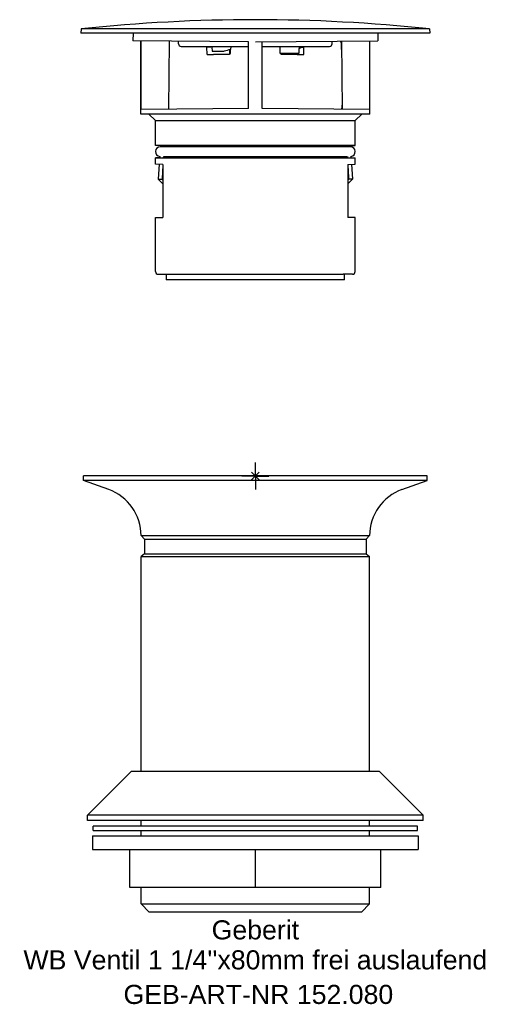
# Model space of a CAD drawing. Header units: millimetres. Extents: x -43 to 43, y -97 to 84.
import ezdxf
from ezdxf.enums import TextEntityAlignment as Align

# ---------------------------------------------------------------- set-up
doc = ezdxf.new("R2010")
doc.units = ezdxf.units.MM
doc.layers.get('0').update_dxf_attribs({"linetype": 'CONTINUOUS'})
for name, color, linetype, lineweight in [('Arbeitspunkt(DIN)', 7, 'CONTINUOUS', 25), ('GEB-ART-NR', 1, 'CONTINUOUS', 18), ('GEB-BEZUG', 2, 'CONTINUOUS', 25), ('GEB-TEXT', 5, 'CONTINUOUS', 18)]:
    doc.layers.add(name, color=color, linetype=linetype, lineweight=lineweight)
doc.layers.add('GEB-KONTUR-A', color=5, linetype='CONTINUOUS')
doc.styles.get("Standard").update_dxf_attribs({"font": 'arial.ttf'})

# ---------------------------------------------------------------- blocks, each defined once
blk = doc.blocks.new('Einfügepunkt')
at = {"layer": 'GEB-BEZUG'}
for p, q in [((-0.71, -0.71), (0.71, 0.71)), ((-0.71, 0.71), (0.71, -0.71))]:
    blk.add_line(p, q, dxfattribs=at)

msp = doc.modelspace()

# ---------------------------------------------------------------- linework, layer by layer
at = {"layer": 'Arbeitspunkt(DIN)', "ltscale": 25}
for q in [(0, 2.5), (-2.5, 0), (0, -2.5), (2.5, 0)]:
    msp.add_line((0, 0), q, dxfattribs=at)
at = {"layer": 'GEB-KONTUR-A', "ltscale": 25}
for p, q in [((-31.93, 82), (-32, 81.2)), ((31.93, 82), (-31.93, 82)), ((31.93, 82), (32, 81.2)), ((32, 81.2), (-32, 81.2)), ((-22.43, 81.2), (-22.48, 79.81)), ((-1.25, 79.63), (-22.48, 79.81)), ((-21, 66.4), (-21, 79.8)), ((-20.96, 67.25), (-20.96, 79.8)), ((-15.8, 79.75), (-15.91, 67.29)), ((-14.09, 79.28), (-14.11, 79.74)), ((-1.25, 67.42), (-1.25, 79.63)), ((0, 79.62), (22.48, 79.81)), ((1.25, 67.42), (1.25, 79.63)), ((14.09, 79.28), (14.11, 79.74)), ((15.8, 79.75), (15.91, 67.29)), ((20.96, 67.25), (20.96, 79.8)), ((21, 66.4), (21, 79.8)), ((22.43, 81.2), (22.48, 79.81)), ((-13.59, 78.8), (-1.25, 78.8)), ((-8.91, 78.68), (-8.15, 78.71)), ((-8.86, 77.3), (-8.91, 78.68)), ((-8, 78.71), (-8, 78.8)), ((-7.97, 78.67), (-7.94, 77.91)), ((-7.94, 77.91), (-5.7, 77.91)), ((-4.52, 78.8), (-4.54, 78.22)), ((1.25, 78.8), (13.59, 78.8)), ((8.02, 78.71), (8.61, 78.69)), ((8.61, 78.69), (8.91, 78.68)), ((8.86, 77.3), (8.91, 78.68)), ((-8.86, 77.3), (-8.12, 77.3)), ((-5.76, 77.3), (-7.66, 77.3)), ((7.95, 77.5), (4.57, 77.5)), ((7.66, 77.3), (5.76, 77.3)), ((7.66, 77.3), (8.11, 77.3)), ((8.11, 77.3), (8.86, 77.3)), ((-1.25, 67.42), (-20.96, 67.25)), ((20.96, 67.25), (1.25, 67.42)), ((21, 66.4), (-21, 66.4)), ((-18.3, 65.2), (-19.5, 66.4)), ((-18.3, 60.63), (-18.3, 65.2)), ((-18.3, 65.2), (18.3, 65.2)), ((18.3, 65.2), (19.5, 66.4)), ((18.3, 60.63), (18.3, 65.2)), ((-17.32, 60.61), (-18.3, 60.63)), ((18.3, 60.63), (-18.3, 60.63)), ((17.42, 60.39), (-17.42, 60.39)), ((-17.38, 60.51), (-17.39, 60.39)), ((-17.32, 60.61), (-17.38, 60.51)), ((16.21, 60.6), (-16.21, 60.6)), ((17.32, 60.61), (18.3, 60.63)), ((17.32, 60.61), (17.38, 60.51)), ((17.38, 60.51), (17.39, 60.39)), ((-17.53, 58.39), (-18.3, 58.37)), ((-18.3, 57.21), (-18.3, 58.37)), ((-18.3, 58.37), (18.3, 58.37)), ((-17.52, 58.62), (-17.53, 58.39)), ((-16.76, 58.61), (16.76, 58.61)), ((-16.17, 58.4), (16.17, 58.4)), ((17.52, 58.62), (17.53, 58.39)), ((17.53, 58.39), (18.3, 58.37)), ((18.3, 57.21), (18.3, 58.37)), ((-16.97, 57.16), (-18.3, 57.21)), ((-17.62, 57.18), (-17.81, 54.42)), ((-16.97, 57.16), (-16.97, 47.44)), ((16.97, 57.16), (18.3, 57.21)), ((16.97, 57.16), (16.97, 47.44)), ((17.62, 57.18), (17.81, 54.42)), ((-16.97, 53.58), (-17.81, 54.42)), ((-17.81, 54.42), (-17.09, 54.42)), ((16.97, 53.58), (17.81, 54.42)), ((17.81, 54.42), (17.09, 54.42)), ((-18.3, 47.39), (-16.97, 47.44)), ((-18.3, 37.5), (-18.3, 47.39)), ((18.3, 47.39), (16.97, 47.44)), ((18.3, 37.5), (18.3, 47.39)), ((-17.8, 37), (-17.8, 37)), ((-17.8, 37), (16.08, 37)), ((17.8, 37), (16.08, 37)), ((16.32, 36), (-16.32, 36)), ((-31.5, -0.8), (-31.5, 0.03)), ((31.5, 0.03), (-31.5, 0.03)), ((31.5, -0.8), (31.5, 0.03)), ((-26.88, -2.48), (-31.5, -0.8)), ((31.5, -0.8), (-31.5, -0.8)), ((26.88, -2.48), (31.5, -0.8)), ((-20.96, -10.94), (20.95, -10.94)), ((-20.3, -11.59), (-20.96, -10.94)), ((-20.3, -11.59), (-20.3, -14.29)), ((-20.3, -11.59), (20.3, -11.59)), ((20.3, -11.59), (20.95, -10.94)), ((20.3, -11.59), (20.3, -14.29)), ((-20.3, -14.29), (-20.96, -14.74)), ((-20.3, -14.29), (20.3, -14.29)), ((20.3, -14.29), (20.95, -14.74)), ((-20.96, -54.2), (-20.96, -14.74)), ((-20.96, -14.74), (20.95, -14.74)), ((20.95, -54.2), (20.95, -14.74)), ((-22.75, -54.2), (-30.75, -62.2)), ((22.75, -54.2), (-22.75, -54.2)), ((22.75, -54.2), (30.75, -62.2)), ((-30.75, -63.2), (-30.75, -62.2)), ((30.75, -62.2), (-30.75, -62.2)), ((30.75, -63.2), (-30.75, -63.2)), ((-20.96, -64.2), (-20.96, -63.2)), ((20.95, -64.2), (20.95, -63.2)), ((30.75, -63.2), (30.75, -62.2)), ((-29.75, -65), (-29.75, -64.2)), ((29.75, -64.2), (-29.75, -64.2)), ((-29.75, -65), (29.75, -65)), ((-20.96, -66), (-20.96, -65)), ((20.95, -66), (20.95, -65)), ((29.75, -65), (29.75, -64.2)), ((-29.85, -66), (-29.85, -68.5)), ((-29.85, -66), (29.85, -66)), ((29.85, -66), (29.85, -68.5)), ((-29.85, -68.5), (29.85, -68.5)), ((-23, -75.5), (-23, -68.5)), ((0, -75.5), (0, -68.5)), ((23, -75.5), (23, -68.5)), ((0, -75.5), (-23, -75.5)), ((-20.96, -78.5), (-20.96, -75.5)), ((23, -75.5), (0, -75.5)), ((20.95, -78.5), (20.95, -75.5)), ((-19.45, -80), (-20.96, -78.5)), ((-20.96, -78.5), (20.95, -78.5)), ((19.45, -80), (20.95, -78.5)), ((19.45, -80), (-19.45, -80))]:
    msp.add_line(p, q, dxfattribs=at)
for centre, radius, start, end in [((0, -216.3), 300, 83.8902, 96.1098), ((-13.59, 79.3), 0.5, 182, 270), ((13.59, 79.3), 0.5, 270, 358), ((-17.42, 59.5), 0.89, 90, 263.5261), ((17.42, 59.5), 0.89, 276.4739, 90), ((-17.8, 37.5), 0.5, 180, 270), ((17.8, 37.5), 0.5, 270.0008, 0), ((-29.95, -10.94), 9, 0, 70), ((29.95, -10.94), 9, 110, 180)]:
    msp.add_arc(centre, radius, start, end, dxfattribs=at)
for centre, major_axis, ratio, start_param, end_param in [((-7.69, 78.72), (-0.5, -0.017), 0.000619, 5.383339, 5.86636), ((-8.4, 78.67), (-0.429, 0), 0.249337, 3.150299, 3.510779), ((0, 76.86), (7.09, 0), 0.249337, 2.266383, 2.504794), ((7.69, 78.53), (0.5, -0.018), 0.175231, 5.413039, 5.86828), ((-0.01, 79.41), (8.94, -0.33), 0.176102, 5.8674, 6.024253), ((0, 77.5), (-7.57, 0), 0.00001, 0.892091, 0.922619), ((0, 60.51), (-17.38, 0), 0.00001, 6.258553, 6.527021), ((0, 60.51), (17.38, 0), 0.00001, 6.261006, 6.529383), ((0, 126.26), (0, -250.26), 0.069927, 5.077101, 5.081381), ((0, 126.26), (0, -250.26), 0.069927, 1.201804, 1.206085)]:
    msp.add_ellipse(centre, major_axis=major_axis, ratio=ratio, start_param=start_param, end_param=end_param, dxfattribs=at)
for points, knots in [([(15.81, 78.25), (15.81, 78.44), (15.8, 78.64), (15.79, 79.01), (15.78, 79.18), (15.74, 79.45), (15.72, 79.56), (15.67, 79.72), (15.64, 79.75), (15.6, 79.75), (15.6, 79.75), (15.6, 79.75)], [-0.455976, -0.455976, -0.455976, -0.455976, -0.399686, -0.399686, -0.3432778, -0.3432778, -0.2861143, -0.2861143, -0.2289508, -0.2289508, -0.2287162, -0.2287162, -0.2287162, -0.2287162]), ([(-8.12, 77.3), (-8.1, 77.3), (-8.07, 77.3), (-8.01, 77.3), (-7.97, 77.3), (-7.89, 77.3), (-7.84, 77.3), (-7.75, 77.3), (-7.71, 77.3), (-7.66, 77.3)], [0.00000047, 0.00000047, 0.00000047, 0.00000047, 0.0141269, 0.0141269, 0.02886573, 0.02886573, 0.04359953, 0.04359953, 0.05772127, 0.05772127, 0.05772127, 0.05772127]), ([(-4.76, 77.3), (-4.76, 77.3), (-4.77, 77.3), (-4.81, 77.3), (-4.85, 77.3), (-4.98, 77.3), (-5.06, 77.3), (-5.27, 77.3), (-5.38, 77.3), (-5.56, 77.3), (-5.66, 77.3), (-5.76, 77.3)], [-0.1158873, -0.1158873, -0.1158873, -0.1158873, -0.1026701, -0.1026701, -0.0800098, -0.0800098, -0.0573233, -0.0573233, -0.0305621, -0.0305621, -0.000002, -0.000002, -0.000002, -0.000002]), ([(5.76, 77.3), (5.66, 77.3), (5.57, 77.3), (5.36, 77.3), (5.26, 77.3), (5.07, 77.3), (4.98, 77.3), (4.85, 77.3), (4.8, 77.3), (4.77, 77.3), (4.76, 77.3), (4.76, 77.3)], [-0.2036478, -0.2036478, -0.2036478, -0.2036478, -0.1738401, -0.1738401, -0.1403266, -0.1403266, -0.101822, -0.101822, -0.063324, -0.063324, -0.0462665, -0.0462665, -0.0462665, -0.0462665]), ([(15.89, 68.79), (15.89, 68.79), (15.89, 68.79), (15.9, 68.6), (15.89, 68.4), (15.88, 68.03), (15.87, 67.87), (15.85, 67.6), (15.83, 67.48), (15.78, 67.33), (15.75, 67.3), (15.71, 67.3)], [-0.4568602, -0.4568602, -0.4568602, -0.4568602, -0.4567425, -0.4567425, -0.4001597, -0.4001597, -0.343577, -0.343577, -0.2865264, -0.2865264, -0.2297324, -0.2297324, -0.2297324, -0.2297324])]:
    msp.add_open_spline(points, degree=3, knots=knots, dxfattribs=at)
for points, degree in [([(-8.02, 78.8), (-8.02, 78.76), (-8.02, 78.71)], 2), ([(-4.71, 78.18), (-4.73, 77.89), (-4.75, 77.59), (-4.76, 77.3)], 3), ([(-4.57, 77.5), (-4.56, 77.86), (-4.54, 78.22)], 2), ([(4.57, 77.5), (4.55, 78.15), (4.52, 78.8)], 2), ([(8.02, 78.8), (7.99, 78.15), (7.95, 77.5)], 2), ([(4.76, 77.3), (4.76, 77.37), (4.76, 77.43), (4.75, 77.5)], 3), ([(-16.76, 60.51), (-16.77, 60.45), (-16.77, 60.39)], 2), ([(16.76, 60.51), (16.77, 60.45), (16.77, 60.39)], 2), ([(-16.86, 58.62), (-16.87, 58.5), (-16.88, 58.39)], 2), ([(16.86, 58.62), (16.87, 58.5), (16.88, 58.39)], 2), ([(-16.97, 56.7), (-17.03, 55.56), (-17.09, 54.42)], 2), ([(16.97, 56.7), (17.03, 55.56), (17.09, 54.42)], 2)]:
    msp.add_open_spline(points, degree=degree, dxfattribs=at)
for points, weights in [([(-16.7, 60.61), (-16.73, 60.56), (-16.76, 60.51)], [1.00929637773, 1.00938487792, 1.00946953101]), ([(16.7, 60.61), (16.73, 60.56), (16.76, 60.51)], [1.00929637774, 1.00938487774, 1.00946953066]), ([(-17.09, 54.42), (-17.03, 54.36), (-16.97, 54.31)], [1.01849026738, 1.01828339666, 1.01806551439]), ([(17.09, 54.42), (17.03, 54.36), (16.97, 54.31)], [1.01849026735, 1.01828339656, 1.01806551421])]:
    msp.add_rational_spline(points, weights, degree=2, dxfattribs=at)

# ---------------------------------------------------------------- block references
at = {"ltscale": 25}
msp.add_blockref('Einfügepunkt', (0, 0), dxfattribs=at)

# ---------------------------------------------------------------- texts
at = {"layer": 'GEB-ART-NR'}
msp.add_text('GEB-ART-NR 152.080', height=3.5, dxfattribs=at).set_placement((0.55, -96.84), align=Align.CENTER)
at = {"layer": 'GEB-TEXT'}
for s, p in [('Geberit', (0, -85)), ("WB Ventil 1 1/4''x80mm frei auslaufend", (0, -90.5))]:
    msp.add_text(s, height=3.5, dxfattribs=at).set_placement(p, align=Align.CENTER)

doc.saveas('drawing.dxf')
